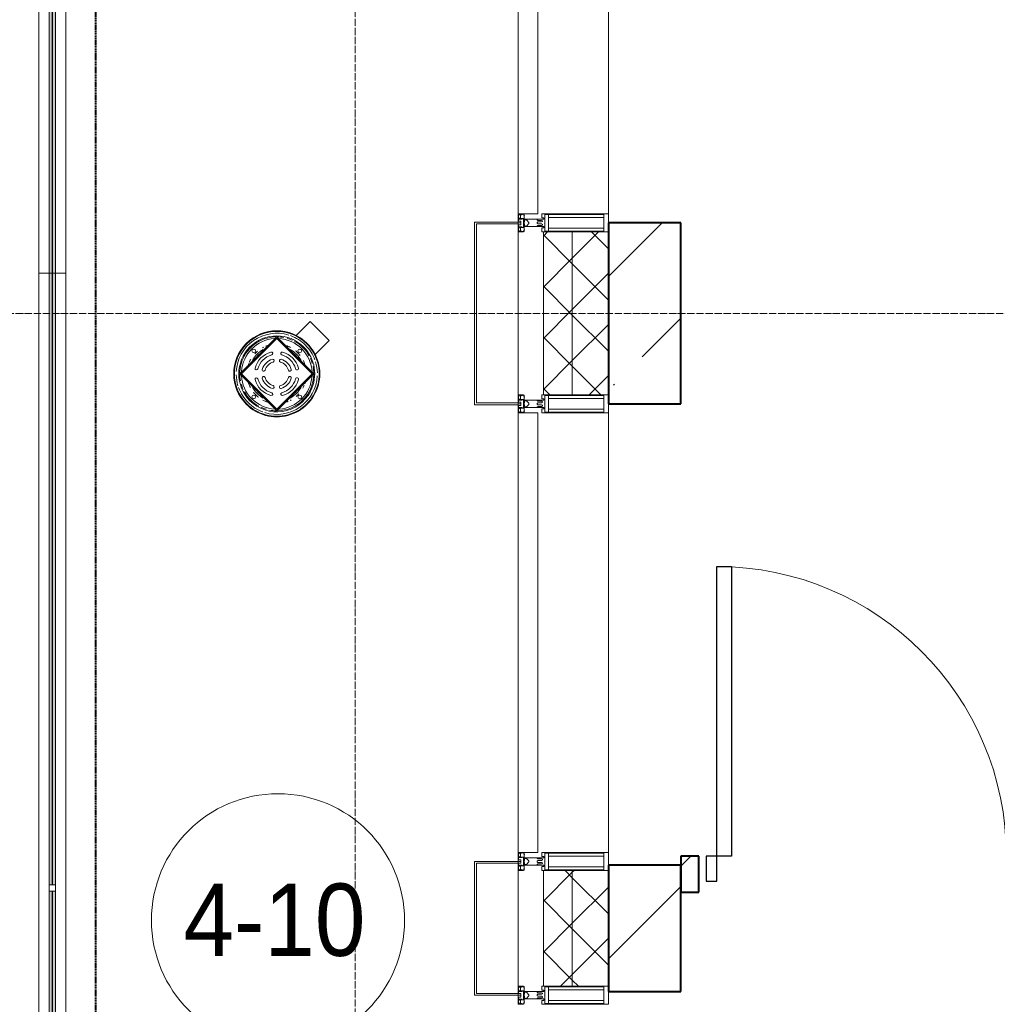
# Model space of a CAD drawing. Header units: millimetres. Extents: x -816133 to 919604, y 87941 to 147341.
# Tile 172 of 201: x 125858 to 128561, y 125823 to 128545. Entities that reach past the tile are written whole.
import ezdxf

# ---------------------------------------------------------------- set-up
doc = ezdxf.new("R2010")
doc.units = ezdxf.units.MM
for name, pattern in [('ADSK_Линия сетки', [25, 20, -2.5, 0, -2.5]), ('Линия сетки', [25, 20, -2.5, 0, -2.5]), ('Штрих_3_1_5_', [4.5, 3, -1.5]), ('Штриховая_ш3 п1_5', [4.5, 3, -1.5])]:
    doc.linetypes.add(name, pattern=pattern)
for name, color, linetype, lineweight in [('A-010-A_ROOM', 7, 'Continuous', 20), ('A-200-M_WALL', 7, 'Continuous', 18), ('A-200-M_WALL_EXT', 7, 'Continuous', 18), ('A-200-M_WALL_INT', 7, 'Continuous', 18), ('A-200-M_WALL_PAT', 7, 'Continuous', 40), ('A-214-M_CURT_WALL', 7, 'Continuous', 18), ('A-215-M_CURT_PANEL', 7, 'Continuous', 18), ('A-280-M_COLUMN', 7, 'Continuous', 18), ('A-325-M_DOOR', 7, 'Continuous', 18), ('M-520-M_DRAINAGE_FW', 7, 'Continuous', 18), ('M-590-M_PIPEWORK', 7, 'Continuous', 18), ('Z-030-M_GRID', 7, 'Continuous', 9), ('Z-060-M_DETAIL', 7, 'Continuous', 18), ('Балясины', 7, 'Continuous', 30), ('Ограждение', 7, 'Continuous', 5), ('Поручни', 252, 'Continuous', 5), ('СС-011-ПОЖ-СИГНАЛИЗАЦИЯ', 1, 'Continuous', 30)]:
    doc.layers.add(name, color=color, linetype=linetype, lineweight=lineweight)
doc.layers.add('A-010-M_ROOM_SEPARATION', color=4, linetype='Штриховая_ш3 п1_5', lineweight=40, true_color=0x00ffff)
doc.styles.add('Arial_2', font='arial.ttf', dxfattribs={"width": 0.9, "height": 400})

# ---------------------------------------------------------------- blocks, each defined once
blk = doc.blocks.new('Ограждение - 18Lx18W-7431883-К4_L13_45_000_')
at = {"layer": 'Балясины', "color": 253, "lineweight": 5, "true_color": 0xaaaaaa}
for p, q in [((9, 9), (-9, 9)), ((-9, 9), (-9, -9)), ((9, -9), (9, 9)), ((-9, -9), (9, -9))]:
    blk.add_line(p, q, dxfattribs=at)
blk = doc.blocks.new('13эт')
at = {"layer": 'Ограждение', "lineweight": 5}
for points in [[(401257.4, 127844.4), (401257.4, 129497.4), (401249.4, 129497.4), (401249.4, 127844.4)], [(401266.4, 127844.4), (401266.4, 129497.4), (401258.4, 129497.4), (401258.4, 127844.4)]]:
    blk.add_hatch(color=9, dxfattribs=at).paths.add_polyline_path(points)
h = blk.add_hatch(color=9, dxfattribs=at)
h.paths.add_polyline_path([(401249.4, 124444.4), (401257.4, 124444.4), (401257.4, 126135.4), (401249.4, 126135.4), (401249.4, 124901.1)])
h.paths.add_polyline_path([(401249.4, 126153.4), (401257.4, 126153.4), (401257.4, 127844.4), (401249.4, 127844.4), (401249.4, 127292.8)])
h = blk.add_hatch(color=9, dxfattribs=at)
h.paths.add_polyline_path([(401258.4, 124444.4), (401266.4, 124444.4), (401266.4, 126135.4), (401258.4, 126135.4), (401258.4, 124901.1)])
h.paths.add_polyline_path([(401258.4, 126153.4), (401266.4, 126153.4), (401266.4, 127844.4), (401258.4, 127844.4), (401258.4, 127292.8)])
at = {"layer": 'A-010-A_ROOM', "color": 9}
blk.add_circle((401881.6, 126055.1), 350, dxfattribs=at)
at = {"layer": 'A-010-M_ROOM_SEPARATION', "color": 9, "linetype": 'Штрих_3_1_5_'}
for q in [(401377.9, 129415.4), (401377.9, 129382.9)]:
    blk.add_line((401377.9, 121215.4), q, dxfattribs=at)
at = {"layer": 'A-200-M_WALL', "color": 9, "lineweight": 9}
for p, q in [((402615.4, 127957.9), (402615.4, 127507.9)), ((402795.4, 127957.9), (402615.4, 127957.9)), ((402695.4, 127507.9), (402695.4, 127957.9)), ((402795.4, 127507.9), (402795.4, 127957.9)), ((402615.4, 127507.9), (402795.4, 127507.9)), ((402615.4, 126192.9), (402615.4, 125872.9)), ((402795.4, 126192.9), (402615.4, 126192.9)), ((402695.4, 125872.9), (402695.4, 126192.9)), ((402795.4, 125872.9), (402795.4, 126192.9)), ((402615.4, 125872.9), (402795.4, 125872.9))]:
    blk.add_line(p, q, dxfattribs=at)
at = {"layer": 'A-200-M_WALL_EXT', "color": 9, "lineweight": 40}
for p, q in [((402995.2, 127982.9), (402795.2, 127982.9)), ((402795.2, 127982.9), (402795.2, 127482.9)), ((402995.2, 127482.9), (402995.2, 127982.9)), ((402795.2, 127482.9), (402995.2, 127482.9)), ((402995.2, 126207.9), (402795.2, 126207.9)), ((402795.2, 126207.9), (402795.2, 125857.9)), ((402995.2, 125857.9), (402995.2, 126207.9)), ((402795.2, 125857.9), (402995.2, 125857.9))]:
    blk.add_line(p, q, dxfattribs=at)
at = {"layer": 'A-200-M_WALL_INT', "color": 9, "lineweight": 40}
for p, q in [((403045.4, 126232.9), (402995.2, 126232.9)), ((402995.2, 126232.9), (402995.2, 126132.9)), ((403045.4, 126132.9), (403045.4, 126232.9)), ((402995.2, 126132.9), (403045.4, 126132.9))]:
    blk.add_line(p, q, dxfattribs=at)
at = {"layer": 'A-200-M_WALL_PAT', "color": 9, "linetype": 'Continuous', "lineweight": 9}
for p, q in [((402795.2, 127834.4), (402943.7, 127982.9)), ((402888.2, 127613.1), (402995.2, 127720.1)), ((402809.6, 127534.6), (402812, 127536.9)), ((402995.2, 126205.1), (403023, 126232.9)), ((402795.2, 125948.5), (402995.2, 126148.5))]:
    blk.add_line(p, q, dxfattribs=at)
at = {"layer": 'A-200-M_WALL_PAT', "color": 9, "linetype": 'Continuous', "lineweight": 5}
for p, q in [((402615.4, 127946.7), (402626.7, 127957.9)), ((402695.4, 127885.3), (402768.1, 127957.9)), ((402795.4, 127911.2), (402748.7, 127957.9)), ((402695.4, 127869.8), (402615.4, 127949.8)), ((402615.4, 127805.3), (402695.4, 127885.3)), ((402795.4, 127769.8), (402695.4, 127869.8)), ((402695.4, 127743.8), (402795.4, 127843.8)), ((402695.4, 127728.3), (402615.4, 127808.3)), ((402615.4, 127663.8), (402695.4, 127743.8)), ((402795.4, 127628.3), (402695.4, 127728.3)), ((402695.4, 127602.4), (402795.4, 127702.4)), ((402695.4, 127586.9), (402615.4, 127666.9)), ((402615.4, 127522.4), (402695.4, 127602.4)), ((402774.4, 127507.9), (402695.4, 127586.9)), ((402742.4, 127507.9), (402795.4, 127561)), ((402633, 127507.9), (402615.4, 127525.5)), ((402615.4, 126108.2), (402695.4, 126188.2)), ((402695.4, 126172.7), (402675.2, 126192.9)), ((402695.4, 126188.2), (402700.1, 126192.9)), ((402795.4, 126072.7), (402695.4, 126172.7)), ((402695.4, 126046.8), (402795.4, 126146.8)), ((402695.4, 126031.3), (402615.4, 126111.3)), ((402615.4, 125966.8), (402695.4, 126046.8)), ((402795.4, 125931.3), (402695.4, 126031.3)), ((402695.4, 125905.4), (402795.4, 126005.4)), ((402695.4, 125889.9), (402615.4, 125969.9)), ((402663, 125872.9), (402695.4, 125905.4)), ((402712.3, 125872.9), (402695.4, 125889.9))]:
    blk.add_line(p, q, dxfattribs=at)
at = {"layer": 'A-214-M_CURT_WALL', "color": 9, "lineweight": 5}
for p, q in [((402795.4, 127982.9), (402795.4, 129157.9)), ((402545.4, 127985.4), (402545.4, 128007.9)), ((402545.4, 127485.4), (402545.4, 127980.4)), ((402545.4, 127457.9), (402545.4, 127480.4)), ((402795.4, 126217.9), (402795.4, 127482.9)), ((402545.4, 126217.9), (402545.4, 126242.9)), ((402545.4, 125852.9), (402545.4, 126212.9)), ((402795.4, 126207.9), (402795.4, 126217.9)), ((402795.4, 125847.9), (402795.4, 125857.9)), ((402545.4, 125822.9), (402545.4, 125847.9)), ((402795.4, 125822.9), (402795.4, 125847.9))]:
    blk.add_line(p, q, dxfattribs=at)
at = {"layer": 'A-215-M_CURT_PANEL', "color": 9, "lineweight": 5}
for p, q in [((402545.4, 129182.9), (402545.4, 128007.9)), ((402600.4, 128007.9), (402600.4, 129168.9)), ((402545.4, 128007.9), (402600.4, 128007.9)), ((402545.4, 127457.9), (402545.4, 126242.9)), ((402600.4, 127457.9), (402545.4, 127457.9)), ((402600.4, 126242.9), (402600.4, 127457.9)), ((402545.4, 126242.9), (402600.4, 126242.9))]:
    blk.add_line(p, q, dxfattribs=at)
at = {"layer": 'A-280-M_COLUMN', "color": 9, "lineweight": 5}
for p, q in [((402425.4, 127985.4), (402545.4, 127985.4)), ((402425.4, 127480.4), (402425.4, 127985.4)), ((402430.4, 127980.4), (402430.4, 127485.4)), ((402545.4, 127980.4), (402430.4, 127980.4)), ((402545.4, 127985.4), (402545.4, 127980.4)), ((402545.4, 127480.4), (402425.4, 127480.4)), ((402430.4, 127485.4), (402545.4, 127485.4)), ((402545.4, 127485.4), (402545.4, 127480.4)), ((402425.4, 126217.9), (402545.4, 126217.9)), ((402425.4, 125847.9), (402425.4, 126217.9)), ((402430.4, 126212.9), (402430.4, 125852.9)), ((402545.4, 126212.9), (402430.4, 126212.9)), ((402545.4, 126217.9), (402545.4, 126212.9)), ((402545.4, 125847.9), (402425.4, 125847.9)), ((402430.4, 125852.9), (402545.4, 125852.9)), ((402545.4, 125852.9), (402545.4, 125847.9))]:
    blk.add_line(p, q, dxfattribs=at)
at = {"layer": 'A-325-M_DOOR', "color": 9, "lineweight": 30}
for p, q in [((403095.4, 126232.9), (403095.4, 127032.9)), ((403095.4, 127032.9), (403135.4, 127032.9)), ((403095.4, 126232.9), (403095.4, 127032.9)), ((403135.4, 127032.9), (403135.4, 126232.9)), ((403065.4, 126232.9), (403065.4, 126162.9)), ((403095.4, 126232.9), (403065.4, 126232.9)), ((403135.4, 126232.9), (403095.4, 126232.9)), ((403095.4, 126162.9), (403095.4, 126232.9)), ((403065.4, 126162.9), (403095.4, 126162.9))]:
    blk.add_line(p, q, dxfattribs=at)
at = {"layer": 'A-325-M_DOOR', "color": 9, "lineweight": 9}
blk.add_arc((403095.4, 126232.9), 800, 0, 90, dxfattribs=at)
at = {"layer": 'M-520-M_DRAINAGE_FW', "color": 9, "lineweight": 5}
for p, q in [((401970.2, 127710.7), (401931.5, 127672)), ((402023.2, 127657.7), (401970.2, 127710.7)), ((401775.8, 127565.8), (401878.3, 127668.3)), ((401878.3, 127664.8), (401779.3, 127565.8)), ((401878.3, 127663.3), (401780.7, 127565.8)), ((401878.3, 127668.3), (401980.8, 127565.8)), ((401977.3, 127565.8), (401878.3, 127664.8)), ((401975.9, 127565.8), (401878.3, 127663.3)), ((401984.6, 127619), (402023.2, 127657.7)), ((401878.3, 127463.2), (401775.8, 127565.8)), ((401779.3, 127565.8), (401878.3, 127466.8)), ((401780.7, 127565.8), (401878.3, 127468.2)), ((401977.3, 127565.8), (401878.3, 127466.8)), ((401878.3, 127463.2), (401980.8, 127565.8)), ((401878.3, 127468.2), (401975.9, 127565.8))]:
    blk.add_line(p, q, dxfattribs=at)
for radius, start, end in [(119, 45, 225), (117.2, 45, 225), (112.2, 72.8643, 176.9506), (105, 45, 225), (102.3, 90.9057, 165), (97.7, 93.8824, 176.1176), (102.3, 78.8527, 89.3336), (97.7, 45, 86.8126), (102.3, 65, 73.6463), (112.2, 45, 70.0863), (102.3, 45, 61.0838), (119, 225, 45), (117.2, 225, 45), (76.7, 118.9956, 151.0044), (82.3, 130.2628, 137.5481), (82.3, 116.2475, 118.8096), (82.3, 108.0427, 112.5), (82.3, 62.3173, 71.9573), (76.7, 45, 61.0044), (82.3, 45, 50.61), (97.7, 3.1874, 45), (102.3, 28.9162, 45), (105, 333, 45), (112.2, 19.9137, 45), (82.3, 151.1904, 157.5), (73, 132.9729, 137.0271), (72.9, 135, 136.6217), (72.9, 133.3783, 135), (73, 45, 47.0271), (72.9, 43.3783, 46.6217), (73, 42.9729, 45), (76.7, 28.9956, 45), (82.3, 38.1044, 45), (82.3, 18.5649, 26.8075), (102.3, 16.3537, 25), (112.2, 1.2531, 17.1357), (102.3, 165.2773, 179.127), (82.3, 160.3016, 161.4351), (102.3, 0.6896, 11.1473), (112.2, 181.2531, 197.1357), (102.3, 180.6664, 191.1473), (97.7, 183.1874, 225), (112.2, 252.8643, 356.9506), (102.3, 270.873, 359.0943), (97.7, 273.8824, 356.1176), (112.2, 199.9137, 225), (102.3, 196.3537, 205), (102.3, 208.9162, 225), (82.3, 198.0427, 207.6827), (105, 225, 332.2571), (76.7, 208.9956, 225), (73, 222.9729, 225), (72.9, 223.3783, 226.6217), (76.7, 298.9956, 331.0044), (73, 312.9729, 317.0271), (72.9, 315, 316.6217), (82.3, 331.1904, 337.5), (82.3, 340.3016, 341.9573), (102.3, 225, 241.0838), (97.7, 225, 266.8126), (82.3, 218.1044, 225), (82.3, 225, 231.8956), (76.7, 225, 241.0044), (73, 225, 227.0271), (82.3, 242.3173, 251.9573), (82.3, 288.0427, 292.5), (82.3, 296.9382, 298.8096), (72.9, 313.3783, 315), (82.3, 310.2628, 317.5481), (112.2, 225, 250.0863), (102.3, 245, 253.6463), (102.3, 258.8527, 269.3104)]:
    blk.add_arc((401878.3, 127565.8), radius, start, end, dxfattribs=at)
at = {"layer": 'M-590-M_PIPEWORK', "color": 9, "lineweight": 5}
for centre in [(401814.7, 127629.4), (401941.9, 127629.4), (401814.7, 127502.1), (401941.9, 127502.1)]:
    blk.add_circle(centre, 4.99, dxfattribs=at)
for centre, radius, start, end in [((401878.3, 127565.8), 62, 105.0367, 164.9633), ((401863.2, 127621.8), 4, 285.0367, 105.0367), ((401893.3, 127621.8), 4, 74.9633, 254.9633), ((401878.3, 127565.8), 62, 15.0367, 74.9633), ((401878.3, 127565.8), 54, 105.0367, 164.9633), ((401878.3, 127565.8), 42, 107.1245, 162.8755), ((401878.3, 127565.8), 34, 107.1245, 162.8755), ((401867.1, 127602.1), 4, 287.1245, 107.1245), ((401889.5, 127602.1), 4, 72.8755, 252.8755), ((401878.3, 127565.8), 34, 17.1245, 72.8755), ((401878.3, 127565.8), 42, 17.1245, 72.8755), ((401878.3, 127565.8), 54, 15.0367, 74.9633), ((401822.3, 127580.8), 4, 164.9633, 344.9633), ((401842, 127577), 4, 162.8755, 342.8755), ((401914.6, 127577), 4, 197.1245, 17.1245), ((401934.3, 127580.8), 4, 195.0367, 15.0367), ((401822.3, 127550.7), 4, 15.0367, 195.0367), ((401878.3, 127565.8), 62, 195.0367, 254.9633), ((401878.3, 127565.8), 54, 195.0367, 254.9633), ((401842, 127554.6), 4, 17.1245, 197.1245), ((401878.3, 127565.8), 42, 197.1245, 252.8755), ((401878.3, 127565.8), 34, 197.1245, 252.8755), ((401878.3, 127565.8), 34, 287.1245, 342.8755), ((401878.3, 127565.8), 42, 287.1245, 342.8755), ((401878.3, 127565.8), 54, 285.0367, 344.9633), ((401878.3, 127565.8), 62, 285.0367, 344.9633), ((401914.6, 127554.6), 4, 342.8755, 162.8755), ((401934.3, 127550.7), 4, 344.9633, 164.9633), ((401867.1, 127529.5), 4, 252.8755, 72.8755), ((401889.5, 127529.5), 4, 107.1245, 287.1245), ((401863.2, 127509.8), 4, 254.9633, 74.9633), ((401893.3, 127509.8), 4, 105.0367, 285.0367)]:
    blk.add_arc(centre, radius, start, end, dxfattribs=at)
at = {"layer": 'Z-030-M_GRID', "color": 9, "linetype": 'Линия сетки'}
blk.add_line((402095.4, 117558.7), (402095.4, 138582.9), dxfattribs=at)
at = {"layer": 'Z-030-M_GRID', "color": 9, "linetype": 'ADSK_Линия сетки'}
blk.add_line((443695.4, 127732.9), (399384.3, 127732.9), dxfattribs=at)
at = {"layer": 'Z-060-M_DETAIL', "color": 9, "lineweight": 5}
for p, q in [((402545.4, 128007.9), (402559.6, 128007.9)), ((402545.4, 128007.9), (402545.4, 127982.9)), ((402546.7, 128006.6), (402555.3, 128006.6)), ((402546.7, 128006.6), (402546.7, 127994.7)), ((402555.6, 128006.2), (402553.4, 128005.4)), ((402556, 128005.4), (402555.3, 128006.6)), ((402556, 128005.4), (402560, 128006.8)), ((402560, 128006.8), (402559.6, 128007.9)), ((402562.4, 128006.8), (402560, 128006.8)), ((402562.4, 128005.2), (402562.4, 128006.8)), ((402610.7, 127996.9), (402610.7, 128007.9)), ((402610.7, 128007.9), (402795.4, 128007.9)), ((402619, 127983.4), (402619, 128005.9)), ((402782.7, 128005.9), (402619, 128005.9)), ((402629.4, 127982.9), (402629.4, 128005.9)), ((402782.7, 128005.9), (402782.7, 127982.9)), ((402795.4, 128007.9), (402795.4, 127982.9)), ((402545.4, 127957.9), (402545.4, 127982.9)), ((402545.4, 127982.9), (402553.4, 127982.9)), ((402545.4, 127982.9), (402553.4, 127982.9)), ((402546.7, 127994.7), (402552.3, 127994.7)), ((402546.9, 127987.7), (402546.9, 127993.4)), ((402546.9, 127993.4), (402556.6, 127993.4)), ((402546.9, 127987.7), (402553.4, 127987.7)), ((402549.9, 128004.2), (402549.9, 128005.4)), ((402553.4, 128005.4), (402549.9, 128005.4)), ((402549.9, 128004.2), (402551.9, 128004.2)), ((402549.9, 127996.1), (402549.9, 127997.1)), ((402551.9, 127997.1), (402549.9, 127997.1)), ((402549.9, 127996.1), (402552.6, 127995.1)), ((402551.9, 128004.2), (402551.9, 127997.1)), ((402553, 127995.6), (402552.3, 127994.7)), ((402553, 127995.6), (402556.8, 127994.3)), ((402553.4, 127982.9), (402553.4, 127987.7)), ((402553.4, 127982.9), (402553.4, 127978.1)), ((402554.4, 127995.1), (402560.2, 127995.1)), ((402556.6, 127993.4), (402556.8, 127994.2)), ((402560.2, 127995.1), (402560.2, 127982.9)), ((402560.2, 127982.9), (402562.2, 127982.9)), ((402560.2, 127970.7), (402560.2, 127982.9)), ((402560.2, 127982.9), (402562.2, 127982.9)), ((402561.4, 128005.2), (402561.4, 128004.3)), ((402562.4, 128005.2), (402561.4, 128005.2)), ((402563.1, 128001.9), (402561.4, 128004.3)), ((402562, 128001.3), (402563.1, 128001.9)), ((402562, 127990.3), (402562, 128001.3)), ((402563.4, 127990.3), (402562, 127990.3)), ((402563.4, 127985.6), (402562.2, 127985.6)), ((402562.2, 127985.6), (402562.2, 127982.9)), ((402562.2, 127980.3), (402562.2, 127982.9)), ((402563.4, 127980.3), (402562.2, 127980.3)), ((402598.4, 127992.9), (402562.4, 127992.9)), ((402562.4, 127992.9), (402562.4, 127990.4)), ((402562.4, 127990.4), (402563.9, 127990.4)), ((402563.4, 127985.6), (402563.4, 127990.3)), ((402563.4, 127980.3), (402563.4, 127975.6)), ((402563.9, 127990.4), (402563.9, 127991.4)), ((402563.9, 127991.4), (402568.4, 127991.4)), ((402568.4, 127991.4), (402575.4, 127984.4)), ((402568.4, 127974.4), (402575.4, 127981.4)), ((402575.4, 127984.4), (402575.4, 127982.9)), ((402575.4, 127981.4), (402575.4, 127982.9)), ((402598.4, 127992.9), (402616.7, 127992.9)), ((402598.4, 127991.6), (402598.4, 127992.9)), ((402598.4, 127991.6), (402600.1, 127990)), ((402598.4, 127984.2), (402600, 127985.9)), ((402598.4, 127982.9), (402598.4, 127984.2)), ((402598.4, 127982.9), (402598.4, 127981.6)), ((402598.4, 127981.6), (402600, 127980)), ((402610.5, 127985.9), (402600, 127985.9)), ((402610.5, 127980), (402600, 127980)), ((402610.6, 127990), (402600.1, 127990)), ((402612.7, 127987.1), (402610.5, 127985.9)), ((402612.7, 127978.8), (402610.5, 127980)), ((402610.6, 127990), (402612.7, 127988.8)), ((402616.7, 127996.9), (402610.7, 127996.9)), ((402612.7, 127987.1), (402612.7, 127988.8)), ((402612.7, 127978.8), (402612.7, 127977.1)), ((402616.7, 127992.9), (402616.7, 127996.9)), ((402619, 127982.4), (402619, 127959.9)), ((402629.4, 127997.8), (402782.7, 127997.8)), ((402629.4, 127982.9), (402629.4, 127959.9)), ((402782.7, 127959.9), (402782.7, 127982.9)), ((402795.4, 127957.9), (402795.4, 127982.9)), ((402545.4, 127957.9), (402559.6, 127957.9)), ((402546.7, 127959.2), (402546.7, 127971.1)), ((402546.7, 127971.1), (402552.3, 127971.1)), ((402546.7, 127959.2), (402555.3, 127959.2)), ((402546.9, 127978.1), (402546.9, 127972.4)), ((402546.9, 127978.1), (402553.4, 127978.1)), ((402546.9, 127972.4), (402556.6, 127972.4)), ((402549.9, 127969.8), (402552.6, 127970.7)), ((402549.9, 127969.8), (402549.9, 127968.7)), ((402551.9, 127968.7), (402549.9, 127968.7)), ((402549.9, 127961.6), (402549.9, 127960.4)), ((402549.9, 127961.6), (402551.9, 127961.6)), ((402553.4, 127960.4), (402549.9, 127960.4)), ((402551.9, 127961.6), (402551.9, 127968.7)), ((402553, 127970.2), (402552.3, 127971.1)), ((402553, 127970.2), (402556.8, 127971.6)), ((402555.6, 127959.7), (402553.4, 127960.4)), ((402554.4, 127970.7), (402560.2, 127970.7)), ((402556, 127960.4), (402555.3, 127959.2)), ((402556, 127960.4), (402560, 127959.1)), ((402556.6, 127972.4), (402556.8, 127971.7)), ((402560, 127959.1), (402559.6, 127957.9)), ((402562.4, 127959.1), (402560, 127959.1)), ((402563.1, 127963.9), (402561.4, 127961.6)), ((402561.4, 127960.6), (402561.4, 127961.6)), ((402562.4, 127960.6), (402561.4, 127960.6)), ((402563.4, 127975.6), (402562, 127975.6)), ((402562, 127975.6), (402562, 127964.6)), ((402562, 127964.6), (402563.1, 127963.9)), ((402562.4, 127972.9), (402562.4, 127975.4)), ((402562.4, 127975.4), (402563.9, 127975.4)), ((402598.4, 127972.9), (402562.4, 127972.9)), ((402562.4, 127960.6), (402562.4, 127959.1)), ((402563.9, 127975.4), (402563.9, 127974.4)), ((402563.9, 127974.4), (402568.4, 127974.4)), ((402598.4, 127974.2), (402600.1, 127975.9)), ((402598.4, 127974.2), (402598.4, 127972.9)), ((402598.4, 127972.9), (402616.7, 127972.9)), ((402610.6, 127975.9), (402600.1, 127975.9)), ((402610.6, 127975.9), (402612.7, 127977.1)), ((402610.7, 127968.9), (402610.7, 127957.9)), ((402616.7, 127968.9), (402610.7, 127968.9)), ((402610.7, 127957.9), (402795.4, 127957.9)), ((402616.7, 127972.9), (402616.7, 127968.9)), ((402782.7, 127959.9), (402619, 127959.9)), ((402629.4, 127968), (402782.7, 127968)), ((402545.4, 127507.9), (402559.6, 127507.9)), ((402545.4, 127507.9), (402545.4, 127482.9)), ((402546.7, 127506.6), (402555.3, 127506.6)), ((402546.7, 127506.6), (402546.7, 127494.7)), ((402546.7, 127494.7), (402552.3, 127494.7)), ((402546.9, 127487.7), (402546.9, 127493.4)), ((402546.9, 127493.4), (402556.6, 127493.4)), ((402549.9, 127504.2), (402549.9, 127505.4)), ((402553.4, 127505.4), (402549.9, 127505.4)), ((402549.9, 127504.2), (402551.9, 127504.2)), ((402549.9, 127496.1), (402549.9, 127497.1)), ((402551.9, 127497.1), (402549.9, 127497.1)), ((402549.9, 127496.1), (402552.6, 127495.1)), ((402551.9, 127504.2), (402551.9, 127497.1)), ((402553, 127495.6), (402552.3, 127494.7)), ((402553, 127495.6), (402556.8, 127494.3)), ((402555.6, 127506.2), (402553.4, 127505.4)), ((402554.4, 127495.1), (402560.2, 127495.1)), ((402556, 127505.4), (402555.3, 127506.6)), ((402556, 127505.4), (402560, 127506.8)), ((402556.6, 127493.4), (402556.8, 127494.2)), ((402560, 127506.8), (402559.6, 127507.9)), ((402562.4, 127506.8), (402560, 127506.8)), ((402560.2, 127495.1), (402560.2, 127482.9)), ((402561.4, 127505.2), (402561.4, 127504.3)), ((402562.4, 127505.2), (402561.4, 127505.2)), ((402563.1, 127501.9), (402561.4, 127504.3)), ((402562, 127501.3), (402563.1, 127501.9)), ((402562, 127490.3), (402562, 127501.3)), ((402563.4, 127490.3), (402562, 127490.3)), ((402562.4, 127505.2), (402562.4, 127506.8)), ((402598.4, 127492.9), (402562.4, 127492.9)), ((402562.4, 127492.9), (402562.4, 127490.4)), ((402562.4, 127490.4), (402563.9, 127490.4)), ((402563.4, 127485.6), (402563.4, 127490.3)), ((402563.9, 127490.4), (402563.9, 127491.4)), ((402563.9, 127491.4), (402568.4, 127491.4)), ((402568.4, 127491.4), (402575.4, 127484.4)), ((402598.4, 127492.9), (402616.7, 127492.9)), ((402598.4, 127491.6), (402598.4, 127492.9)), ((402598.4, 127491.6), (402600.1, 127490)), ((402610.6, 127490), (402600.1, 127490)), ((402610.6, 127490), (402612.7, 127488.8)), ((402610.7, 127496.9), (402610.7, 127507.9)), ((402610.7, 127507.9), (402795.4, 127507.9)), ((402616.7, 127496.9), (402610.7, 127496.9)), ((402612.7, 127487.1), (402612.7, 127488.8)), ((402616.7, 127492.9), (402616.7, 127496.9)), ((402619, 127483.4), (402619, 127505.9)), ((402782.7, 127505.9), (402619, 127505.9)), ((402629.4, 127482.9), (402629.4, 127505.9)), ((402629.4, 127497.8), (402782.7, 127497.8)), ((402782.7, 127505.9), (402782.7, 127482.9)), ((402795.4, 127507.9), (402795.4, 127482.9)), ((402545.4, 127457.9), (402545.4, 127482.9)), ((402545.4, 127482.9), (402553.4, 127482.9)), ((402545.4, 127482.9), (402553.4, 127482.9)), ((402546.7, 127459.2), (402546.7, 127471.1)), ((402546.7, 127471.1), (402552.3, 127471.1)), ((402546.9, 127487.7), (402553.4, 127487.7)), ((402546.9, 127478.1), (402546.9, 127472.4)), ((402546.9, 127478.1), (402553.4, 127478.1)), ((402546.9, 127472.4), (402556.6, 127472.4)), ((402549.9, 127469.8), (402552.6, 127470.7)), ((402549.9, 127469.8), (402549.9, 127468.7)), ((402551.9, 127468.7), (402549.9, 127468.7)), ((402549.9, 127461.6), (402549.9, 127460.4)), ((402549.9, 127461.6), (402551.9, 127461.6)), ((402551.9, 127461.6), (402551.9, 127468.7)), ((402553, 127470.2), (402552.3, 127471.1)), ((402553, 127470.2), (402556.8, 127471.6)), ((402553.4, 127482.9), (402553.4, 127487.7)), ((402553.4, 127482.9), (402553.4, 127478.1)), ((402554.4, 127470.7), (402560.2, 127470.7)), ((402556.6, 127472.4), (402556.8, 127471.7)), ((402560.2, 127482.9), (402562.2, 127482.9)), ((402560.2, 127470.7), (402560.2, 127482.9)), ((402560.2, 127482.9), (402562.2, 127482.9)), ((402563.1, 127463.9), (402561.4, 127461.6)), ((402561.4, 127460.6), (402561.4, 127461.6)), ((402563.4, 127475.6), (402562, 127475.6)), ((402562, 127475.6), (402562, 127464.6)), ((402562, 127464.6), (402563.1, 127463.9)), ((402563.4, 127485.6), (402562.2, 127485.6)), ((402562.2, 127485.6), (402562.2, 127482.9)), ((402562.2, 127480.3), (402562.2, 127482.9)), ((402563.4, 127480.3), (402562.2, 127480.3)), ((402562.4, 127472.9), (402562.4, 127475.4)), ((402562.4, 127475.4), (402563.9, 127475.4)), ((402598.4, 127472.9), (402562.4, 127472.9)), ((402563.4, 127480.3), (402563.4, 127475.6)), ((402563.9, 127475.4), (402563.9, 127474.4)), ((402563.9, 127474.4), (402568.4, 127474.4)), ((402568.4, 127474.4), (402575.4, 127481.4)), ((402575.4, 127484.4), (402575.4, 127482.9)), ((402575.4, 127481.4), (402575.4, 127482.9)), ((402598.4, 127484.2), (402600, 127485.9)), ((402598.4, 127482.9), (402598.4, 127484.2)), ((402598.4, 127482.9), (402598.4, 127481.6)), ((402598.4, 127481.6), (402600, 127480)), ((402598.4, 127474.2), (402600.1, 127475.9)), ((402598.4, 127474.2), (402598.4, 127472.9)), ((402598.4, 127472.9), (402616.7, 127472.9)), ((402610.5, 127485.9), (402600, 127485.9)), ((402610.5, 127480), (402600, 127480)), ((402610.6, 127475.9), (402600.1, 127475.9)), ((402612.7, 127487.1), (402610.5, 127485.9)), ((402612.7, 127478.8), (402610.5, 127480)), ((402610.6, 127475.9), (402612.7, 127477.1)), ((402610.7, 127468.9), (402610.7, 127457.9)), ((402616.7, 127468.9), (402610.7, 127468.9)), ((402612.7, 127478.8), (402612.7, 127477.1)), ((402616.7, 127472.9), (402616.7, 127468.9)), ((402619, 127482.4), (402619, 127459.9)), ((402629.4, 127482.9), (402629.4, 127459.9)), ((402629.4, 127468), (402782.7, 127468)), ((402782.7, 127459.9), (402782.7, 127482.9)), ((402795.4, 127457.9), (402795.4, 127482.9)), ((402545.4, 127457.9), (402559.6, 127457.9)), ((402546.7, 127459.2), (402555.3, 127459.2)), ((402553.4, 127460.4), (402549.9, 127460.4)), ((402555.6, 127459.7), (402553.4, 127460.4)), ((402556, 127460.4), (402555.3, 127459.2)), ((402556, 127460.4), (402560, 127459.1)), ((402560, 127459.1), (402559.6, 127457.9)), ((402562.4, 127459.1), (402560, 127459.1)), ((402562.4, 127460.6), (402561.4, 127460.6)), ((402562.4, 127460.6), (402562.4, 127459.1)), ((402610.7, 127457.9), (402795.4, 127457.9)), ((402782.7, 127459.9), (402619, 127459.9)), ((402545.4, 126242.9), (402559.6, 126242.9)), ((402545.4, 126242.9), (402545.4, 126217.9)), ((402546.7, 126241.6), (402555.3, 126241.6)), ((402546.7, 126241.6), (402546.7, 126229.7)), ((402549.9, 126239.2), (402549.9, 126240.4)), ((402553.4, 126240.4), (402549.9, 126240.4)), ((402549.9, 126239.2), (402551.9, 126239.2)), ((402551.9, 126239.2), (402551.9, 126232.1)), ((402555.6, 126241.2), (402553.4, 126240.4)), ((402556, 126240.4), (402555.3, 126241.6)), ((402556, 126240.4), (402560, 126241.8)), ((402560, 126241.8), (402559.6, 126242.9)), ((402562.4, 126241.8), (402560, 126241.8)), ((402561.4, 126240.2), (402561.4, 126239.3)), ((402562.4, 126240.2), (402561.4, 126240.2)), ((402563.1, 126236.9), (402561.4, 126239.3)), ((402562, 126236.3), (402563.1, 126236.9)), ((402562.4, 126240.2), (402562.4, 126241.8)), ((402610.7, 126231.9), (402610.7, 126242.9)), ((402610.7, 126242.9), (402795.4, 126242.9)), ((402619, 126218.4), (402619, 126240.9)), ((402782.7, 126240.9), (402619, 126240.9)), ((402629.4, 126217.9), (402629.4, 126240.9)), ((402782.7, 126240.9), (402782.7, 126217.9)), ((402795.4, 126242.9), (402795.4, 126217.9)), ((402545.4, 126192.9), (402545.4, 126217.9)), ((402545.4, 126217.9), (402553.4, 126217.9)), ((402545.4, 126217.9), (402553.4, 126217.9)), ((402546.7, 126229.7), (402552.3, 126229.7)), ((402546.9, 126222.7), (402546.9, 126228.4)), ((402546.9, 126228.4), (402556.6, 126228.4)), ((402546.9, 126222.7), (402553.4, 126222.7)), ((402546.9, 126213.1), (402546.9, 126207.4)), ((402546.9, 126213.1), (402553.4, 126213.1)), ((402549.9, 126231.1), (402549.9, 126232.1)), ((402551.9, 126232.1), (402549.9, 126232.1)), ((402549.9, 126231.1), (402552.6, 126230.1)), ((402553, 126230.6), (402552.3, 126229.7)), ((402553, 126230.6), (402556.8, 126229.3)), ((402553.4, 126217.9), (402553.4, 126222.7)), ((402553.4, 126217.9), (402553.4, 126213.1)), ((402554.4, 126230.1), (402560.2, 126230.1)), ((402556.6, 126228.4), (402556.8, 126229.2)), ((402560.2, 126230.1), (402560.2, 126217.9)), ((402560.2, 126217.9), (402562.2, 126217.9)), ((402560.2, 126205.7), (402560.2, 126217.9)), ((402560.2, 126217.9), (402562.2, 126217.9)), ((402562, 126225.3), (402562, 126236.3)), ((402563.4, 126225.3), (402562, 126225.3)), ((402563.4, 126210.6), (402562, 126210.6)), ((402562, 126210.6), (402562, 126199.6)), ((402563.4, 126220.6), (402562.2, 126220.6)), ((402562.2, 126220.6), (402562.2, 126217.9)), ((402562.2, 126215.3), (402562.2, 126217.9)), ((402563.4, 126215.3), (402562.2, 126215.3)), ((402598.4, 126227.9), (402562.4, 126227.9)), ((402562.4, 126227.9), (402562.4, 126225.4)), ((402562.4, 126225.4), (402563.9, 126225.4)), ((402562.4, 126207.9), (402562.4, 126210.4)), ((402562.4, 126210.4), (402563.9, 126210.4)), ((402563.4, 126220.6), (402563.4, 126225.3)), ((402563.4, 126215.3), (402563.4, 126210.6)), ((402563.9, 126225.4), (402563.9, 126226.4)), ((402563.9, 126226.4), (402568.4, 126226.4)), ((402563.9, 126210.4), (402563.9, 126209.4)), ((402563.9, 126209.4), (402568.4, 126209.4)), ((402568.4, 126226.4), (402575.4, 126219.4)), ((402568.4, 126209.4), (402575.4, 126216.4)), ((402575.4, 126219.4), (402575.4, 126217.9)), ((402575.4, 126216.4), (402575.4, 126217.9)), ((402598.4, 126227.9), (402616.7, 126227.9)), ((402598.4, 126226.6), (402598.4, 126227.9)), ((402598.4, 126226.6), (402600.1, 126225)), ((402598.4, 126219.2), (402600, 126220.9)), ((402598.4, 126217.9), (402598.4, 126219.2)), ((402598.4, 126217.9), (402598.4, 126216.6)), ((402598.4, 126216.6), (402600, 126215)), ((402598.4, 126209.2), (402600.1, 126210.9)), ((402598.4, 126209.2), (402598.4, 126207.9)), ((402610.5, 126220.9), (402600, 126220.9)), ((402610.5, 126215), (402600, 126215)), ((402610.6, 126225), (402600.1, 126225)), ((402610.6, 126210.9), (402600.1, 126210.9)), ((402612.7, 126222.1), (402610.5, 126220.9)), ((402612.7, 126213.8), (402610.5, 126215)), ((402610.6, 126225), (402612.7, 126223.8)), ((402610.6, 126210.9), (402612.7, 126212.1)), ((402616.7, 126231.9), (402610.7, 126231.9)), ((402612.7, 126222.1), (402612.7, 126223.8)), ((402612.7, 126213.8), (402612.7, 126212.1)), ((402616.7, 126227.9), (402616.7, 126231.9)), ((402619, 126217.4), (402619, 126194.9)), ((402629.4, 126232.8), (402782.7, 126232.8)), ((402629.4, 126217.9), (402629.4, 126194.9)), ((402782.7, 126194.9), (402782.7, 126217.9)), ((402795.4, 126192.9), (402795.4, 126217.9)), ((402545.4, 126192.9), (402559.6, 126192.9)), ((402546.7, 126194.2), (402546.7, 126206.1)), ((402546.7, 126206.1), (402552.3, 126206.1)), ((402546.7, 126194.2), (402555.3, 126194.2)), ((402546.9, 126207.4), (402556.6, 126207.4)), ((402549.9, 126204.8), (402552.6, 126205.7)), ((402549.9, 126204.8), (402549.9, 126203.7)), ((402551.9, 126203.7), (402549.9, 126203.7)), ((402549.9, 126196.6), (402549.9, 126195.4)), ((402549.9, 126196.6), (402551.9, 126196.6)), ((402553.4, 126195.4), (402549.9, 126195.4)), ((402551.9, 126196.6), (402551.9, 126203.7)), ((402553, 126205.2), (402552.3, 126206.1)), ((402553, 126205.2), (402556.8, 126206.6)), ((402555.6, 126194.7), (402553.4, 126195.4)), ((402554.4, 126205.7), (402560.2, 126205.7)), ((402556, 126195.4), (402555.3, 126194.2)), ((402556, 126195.4), (402560, 126194.1)), ((402556.6, 126207.4), (402556.8, 126206.7)), ((402560, 126194.1), (402559.6, 126192.9)), ((402562.4, 126194.1), (402560, 126194.1)), ((402563.1, 126198.9), (402561.4, 126196.6)), ((402561.4, 126195.6), (402561.4, 126196.6)), ((402562.4, 126195.6), (402561.4, 126195.6)), ((402562, 126199.6), (402563.1, 126198.9)), ((402598.4, 126207.9), (402562.4, 126207.9)), ((402562.4, 126195.6), (402562.4, 126194.1)), ((402598.4, 126207.9), (402616.7, 126207.9)), ((402610.7, 126203.9), (402610.7, 126192.9)), ((402616.7, 126203.9), (402610.7, 126203.9)), ((402610.7, 126192.9), (402795.4, 126192.9)), ((402616.7, 126207.9), (402616.7, 126203.9)), ((402782.7, 126194.9), (402619, 126194.9)), ((402629.4, 126203), (402782.7, 126203)), ((402545.4, 125872.9), (402559.6, 125872.9)), ((402545.4, 125872.9), (402545.4, 125847.9)), ((402546.7, 125871.6), (402555.3, 125871.6)), ((402546.7, 125871.6), (402546.7, 125859.7)), ((402546.7, 125859.7), (402552.3, 125859.7)), ((402546.9, 125852.7), (402546.9, 125858.4)), ((402546.9, 125858.4), (402556.6, 125858.4)), ((402549.9, 125869.2), (402549.9, 125870.4)), ((402553.4, 125870.4), (402549.9, 125870.4)), ((402549.9, 125869.2), (402551.9, 125869.2)), ((402549.9, 125861.1), (402549.9, 125862.1)), ((402551.9, 125862.1), (402549.9, 125862.1)), ((402549.9, 125861.1), (402552.6, 125860.1)), ((402551.9, 125869.2), (402551.9, 125862.1)), ((402553, 125860.6), (402552.3, 125859.7)), ((402553, 125860.6), (402556.8, 125859.3)), ((402555.6, 125871.2), (402553.4, 125870.4)), ((402554.4, 125860.1), (402560.2, 125860.1)), ((402556, 125870.4), (402555.3, 125871.6)), ((402556, 125870.4), (402560, 125871.8)), ((402556.6, 125858.4), (402556.8, 125859.2)), ((402560, 125871.8), (402559.6, 125872.9)), ((402562.4, 125871.8), (402560, 125871.8)), ((402560.2, 125860.1), (402560.2, 125847.9)), ((402561.4, 125870.2), (402561.4, 125869.3)), ((402562.4, 125870.2), (402561.4, 125870.2)), ((402563.1, 125866.9), (402561.4, 125869.3)), ((402562, 125866.3), (402563.1, 125866.9)), ((402562, 125855.3), (402562, 125866.3)), ((402562.4, 125870.2), (402562.4, 125871.8)), ((402598.4, 125857.9), (402562.4, 125857.9)), ((402562.4, 125857.9), (402562.4, 125855.4)), ((402562.4, 125855.4), (402563.9, 125855.4)), ((402563.9, 125855.4), (402563.9, 125856.4)), ((402563.9, 125856.4), (402568.4, 125856.4)), ((402568.4, 125856.4), (402575.4, 125849.4)), ((402598.4, 125857.9), (402616.7, 125857.9)), ((402598.4, 125856.6), (402598.4, 125857.9)), ((402598.4, 125856.6), (402600.1, 125855)), ((402610.7, 125861.9), (402610.7, 125872.9)), ((402610.7, 125872.9), (402795.4, 125872.9)), ((402616.7, 125861.9), (402610.7, 125861.9)), ((402616.7, 125857.9), (402616.7, 125861.9)), ((402619, 125848.4), (402619, 125870.9)), ((402782.7, 125870.9), (402619, 125870.9)), ((402629.4, 125847.9), (402629.4, 125870.9)), ((402629.4, 125862.8), (402782.7, 125862.8)), ((402782.7, 125870.9), (402782.7, 125847.9)), ((402795.4, 125872.9), (402795.4, 125847.9)), ((402545.4, 125822.9), (402545.4, 125847.9)), ((402545.4, 125847.9), (402553.4, 125847.9)), ((402545.4, 125847.9), (402553.4, 125847.9)), ((402546.7, 125824.2), (402546.7, 125836.1)), ((402546.7, 125836.1), (402552.3, 125836.1)), ((402546.9, 125852.7), (402553.4, 125852.7)), ((402546.9, 125843.1), (402546.9, 125837.4)), ((402546.9, 125843.1), (402553.4, 125843.1)), ((402546.9, 125837.4), (402556.6, 125837.4)), ((402549.9, 125834.8), (402552.6, 125835.7)), ((402549.9, 125834.8), (402549.9, 125833.7)), ((402551.9, 125833.7), (402549.9, 125833.7)), ((402551.9, 125826.6), (402551.9, 125833.7)), ((402553, 125835.2), (402552.3, 125836.1)), ((402553, 125835.2), (402556.8, 125836.6)), ((402553.4, 125847.9), (402553.4, 125852.7)), ((402553.4, 125847.9), (402553.4, 125843.1)), ((402554.4, 125835.7), (402560.2, 125835.7)), ((402556.6, 125837.4), (402556.8, 125836.7)), ((402560.2, 125847.9), (402562.2, 125847.9)), ((402560.2, 125835.7), (402560.2, 125847.9)), ((402560.2, 125847.9), (402562.2, 125847.9)), ((402563.1, 125828.9), (402561.4, 125826.6)), ((402563.4, 125855.3), (402562, 125855.3)), ((402563.4, 125840.6), (402562, 125840.6)), ((402562, 125840.6), (402562, 125829.6)), ((402562, 125829.6), (402563.1, 125828.9)), ((402563.4, 125850.6), (402562.2, 125850.6)), ((402562.2, 125850.6), (402562.2, 125847.9)), ((402562.2, 125845.3), (402562.2, 125847.9)), ((402563.4, 125845.3), (402562.2, 125845.3)), ((402562.4, 125837.9), (402562.4, 125840.4)), ((402562.4, 125840.4), (402563.9, 125840.4)), ((402598.4, 125837.9), (402562.4, 125837.9)), ((402563.4, 125850.6), (402563.4, 125855.3)), ((402563.4, 125845.3), (402563.4, 125840.6)), ((402563.9, 125840.4), (402563.9, 125839.4)), ((402563.9, 125839.4), (402568.4, 125839.4)), ((402568.4, 125839.4), (402575.4, 125846.4)), ((402575.4, 125849.4), (402575.4, 125847.9)), ((402575.4, 125846.4), (402575.4, 125847.9)), ((402598.4, 125849.2), (402600, 125850.9)), ((402598.4, 125847.9), (402598.4, 125849.2)), ((402598.4, 125847.9), (402598.4, 125846.6)), ((402598.4, 125846.6), (402600, 125845)), ((402598.4, 125839.2), (402600.1, 125840.9)), ((402598.4, 125839.2), (402598.4, 125837.9)), ((402598.4, 125837.9), (402616.7, 125837.9)), ((402610.5, 125850.9), (402600, 125850.9)), ((402610.5, 125845), (402600, 125845)), ((402610.6, 125855), (402600.1, 125855)), ((402610.6, 125840.9), (402600.1, 125840.9)), ((402612.7, 125852.1), (402610.5, 125850.9)), ((402612.7, 125843.8), (402610.5, 125845)), ((402610.6, 125855), (402612.7, 125853.8)), ((402610.6, 125840.9), (402612.7, 125842.1)), ((402610.7, 125833.9), (402610.7, 125822.9)), ((402616.7, 125833.9), (402610.7, 125833.9)), ((402612.7, 125852.1), (402612.7, 125853.8)), ((402612.7, 125843.8), (402612.7, 125842.1)), ((402616.7, 125837.9), (402616.7, 125833.9)), ((402619, 125847.4), (402619, 125824.9)), ((402629.4, 125847.9), (402629.4, 125824.9)), ((402629.4, 125833), (402782.7, 125833)), ((402782.7, 125824.9), (402782.7, 125847.9)), ((402795.4, 125822.9), (402795.4, 125847.9)), ((402545.4, 125822.9), (402559.6, 125822.9)), ((402546.7, 125824.2), (402555.3, 125824.2)), ((402549.9, 125826.6), (402549.9, 125825.4)), ((402549.9, 125826.6), (402551.9, 125826.6)), ((402553.4, 125825.4), (402549.9, 125825.4)), ((402555.6, 125824.7), (402553.4, 125825.4)), ((402556, 125825.4), (402555.3, 125824.2)), ((402556, 125825.4), (402560, 125824.1)), ((402560, 125824.1), (402559.6, 125822.9)), ((402562.4, 125824.1), (402560, 125824.1)), ((402561.4, 125825.6), (402561.4, 125826.6)), ((402562.4, 125825.6), (402561.4, 125825.6)), ((402562.4, 125825.6), (402562.4, 125824.1)), ((402610.7, 125822.9), (402795.4, 125822.9)), ((402782.7, 125824.9), (402619, 125824.9))]:
    blk.add_line(p, q, dxfattribs=at)
for centre, start, end in [((402618.5, 127983.4), 270, 0), ((402618.5, 127982.4), 0, 90), ((402618.5, 127483.4), 270, 0), ((402618.5, 127482.4), 0, 90), ((402618.5, 126218.4), 270, 0), ((402618.5, 126217.4), 0, 90), ((402618.5, 125848.4), 270, 0), ((402618.5, 125847.4), 0, 90)]:
    blk.add_arc(centre, 0.5, start, end, dxfattribs=at)
at = {"layer": 'Поручни', "color": 9, "lineweight": 5}
for p, q in [((401220.4, 129497.4), (401220.4, 127844.4)), ((401248.9, 129497.4), (401248.9, 127844.4)), ((401249.4, 129497.4), (401249.4, 127844.4)), ((401257.4, 127844.4), (401257.4, 129497.4)), ((401258.4, 129497.4), (401258.4, 127844.4)), ((401266.4, 127844.4), (401266.4, 129497.4)), ((401266.9, 129497.4), (401266.9, 127844.4)), ((401295.4, 127844.4), (401295.4, 129460.4)), ((401220.4, 124444.4), (401220.4, 127844.4)), ((401220.4, 127844.4), (401248.9, 127844.4)), ((401248.9, 127844.4), (401220.4, 127844.4)), ((401248.9, 126153.4), (401248.9, 127844.4)), ((401257.4, 127844.4), (401249.4, 127844.4)), ((401249.4, 127844.4), (401249.4, 126153.4)), ((401249.4, 127844.4), (401257.4, 127844.4)), ((401257.4, 126153.4), (401257.4, 127844.4)), ((401257.4, 127844.4), (401258.4, 127844.4)), ((401258.4, 127844.4), (401257.4, 127844.4)), ((401266.4, 127844.4), (401258.4, 127844.4)), ((401258.4, 127844.4), (401258.4, 126153.4)), ((401258.4, 127844.4), (401266.4, 127844.4)), ((401266.4, 126153.4), (401266.4, 127844.4)), ((401266.9, 126153.4), (401266.9, 127844.4)), ((401266.9, 127844.4), (401295.4, 127844.4)), ((401295.4, 127844.4), (401266.9, 127844.4)), ((401295.4, 127844.4), (401295.4, 124444.4)), ((401248.9, 124444.4), (401248.9, 126135.4)), ((401249.4, 126135.4), (401249.4, 124444.4)), ((401257.4, 124444.4), (401257.4, 126135.4)), ((401258.4, 126135.4), (401258.4, 124444.4)), ((401266.4, 124444.4), (401266.4, 126135.4)), ((401266.9, 124444.4), (401266.9, 126135.4))]:
    blk.add_line(p, q, dxfattribs=at)
at = {"color": 9, "rotation": 180}
blk.add_blockref('Ограждение - 18Lx18W-7431883-К4_L13_45_000_', (401257.9, 126144.4), dxfattribs=at)
at = {"layer": 'A-010-A_ROOM', "color": 9, "style": 'Arial_2', "width": 0.9}
blk.add_text('4-10', height=200, dxfattribs=at).set_placement((401620.3, 125956.8))

msp = doc.modelspace()

# ---------------------------------------------------------------- block references
at = {"layer": 'СС-011-ПОЖ-СИГНАЛИЗАЦИЯ', "color": 9, "lineweight": 30}
msp.add_blockref('13эт', (-275309.7, 0), dxfattribs=at)

doc.saveas('drawing.dxf')
